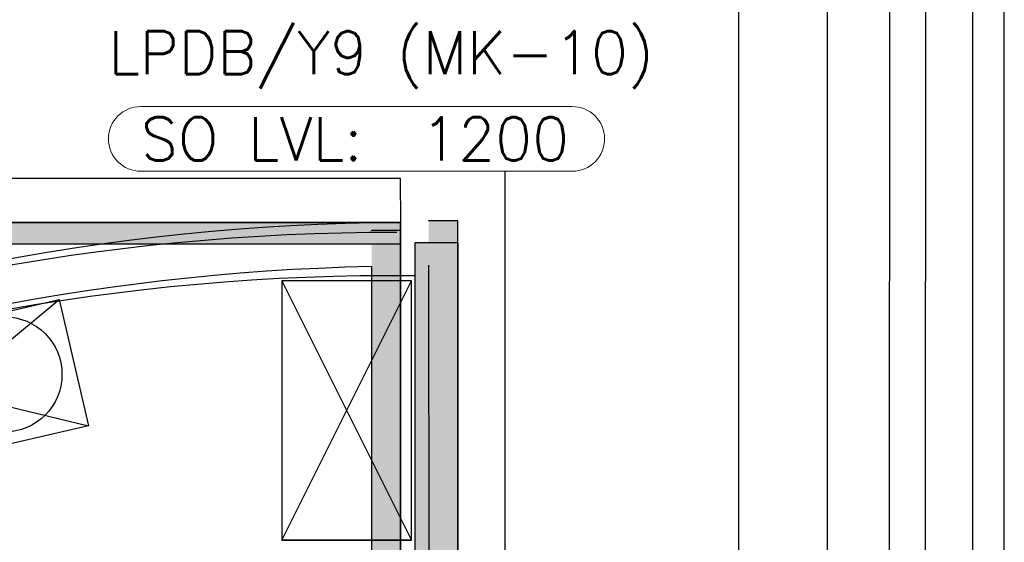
# Model space of a CAD drawing. Header units: millimetres. Extents: x -11575 to 52845, y -36266 to 23021.
# Tile 96 of 184: x 19839 to 23263, y 17036 to 18855. Entities that reach past the tile are written whole.
import ezdxf
from ezdxf.enums import TextEntityAlignment as Align

# ---------------------------------------------------------------- set-up
doc = ezdxf.new("R2010")
doc.units = ezdxf.units.MM
doc.header["$MEASUREMENT"] = 0
doc.layers.get('0').update_dxf_attribs({"lineweight": 5})
doc.layers.add('ELEC-SO-LVL-TAG', color=7, linetype='Continuous')
doc.layers.add('GREY SCALE', color=9, linetype='Continuous', true_color=0x808080)
doc.layers.add('GREYSCALE', color=9, linetype='Continuous', lineweight=0, true_color=0x808080)
doc.layers.add('M-MEP-ELLG-TEXT', color=7, linetype='Continuous', lineweight=20)
doc.styles.add('Oswald Light', font='txt')
doc.styles.add('ROMANS-100', font='romans.shx')
doc.styles.get("Standard").update_dxf_attribs({"font": 'romans.shx'})
doc.dimstyles.new('MDS-50', dxfattribs={"dimtxt": 100, "dimasz": 100, "dimexe": 50, "dimexo": 50, "dimgap": 25, "dimtad": 1, "dimdec": 0, "dimtxsty": 'Oswald Light', "dimcen": 0, "dimdle": 1.5875, "dimazin": 0, "dimtfac": 1, "dimtdec": 0, "dimtix": 1, "dimtmove": 0, "dimatfit": 0, "dimfxl": 1, "dimfrac": 2, "dimtolj": 1, "dimarcsym": 0})

# ---------------------------------------------------------------- blocks, each defined once
blk = doc.blocks.new('FLOOR PLAN')
at = {"layer": 'GREYSCALE', "lineweight": -2, "ltscale": 0.25}
h = blk.add_hatch(color=0, dxfattribs=at)
h.dxf.hatch_style = 1
h.paths.add_polyline_path([(6935.6, 18149.4), (21163.6, 18149.4), (21163.6, 18073.2), (6935.6, 18073.2)])
h = blk.add_hatch(color=0, dxfattribs=at)
h.dxf.hatch_style = 1
h.paths.add_polyline_path([(21261.6, 12139.4), (21261.6, 12059.8), (21363.4, 12059.8), (21363.2, 18155.1), (21261.3, 18155.1), (21261.6, 12213.1)])
h = blk.add_hatch(color=0, dxfattribs=at)
h.dxf.hatch_style = 1
h.paths.add_polyline_path([(21063, 12139.2), (21063, 12060.1), (21164.2, 12060.1), (21164.2, 18121.5), (21063, 18121.5), (21063, 12212.6)])
h = blk.add_hatch(color=0, dxfattribs=at)
h.dxf.hatch_style = 1
h.paths.add_polyline_path([(21363.6, 18078.2), (21213.3, 18078.2), (21213.3, 11251.6), (21363.6, 11251.6)])
at = {"layer": 'GREYSCALE', "color": 0, "lineweight": -2, "ltscale": 0.2}
for p, q in [((21163.6, 18301.8), (1808.8, 18301.8)), ((21164.1, 18149.4), (21163.6, 18301.8))]:
    blk.add_line(p, q, dxfattribs=at)
at = {"layer": 'GREYSCALE', "color": 0, "lineweight": -2, "ltscale": 0.25}
for p, q in [((21163.6, 18149.4), (1806, 18149.4)), ((6935.6, 18149.4), (21163.6, 18149.4)), ((8543.7, 18149.4), (21163.6, 18149.4)), ((21163.6, 18149.4), (21062, 18149.4)), ((21062, 18149.4), (21062, 18147.8)), ((21163.6, 18149.4), (21163.6, 18073.2)), ((21163.6, 12069.1), (21163.6, 18149.4)), ((21363.2, 18155.1), (21261.3, 18155.1)), ((21261.3, 18155.1), (21261.3, 18153.5)), ((21363.4, 12059.8), (21363.2, 18155.1)), ((21164.2, 18121.5), (21063, 18121.5)), ((21063, 18121.5), (21063, 18119.9)), ((21164.2, 12060.1), (21164.2, 18121.5)), ((21163.6, 18073.2), (6935.6, 18073.2)), ((21062, 17995.4), (21062, 12069.1)), ((21261.3, 18000.7), (21261.6, 12059.8)), ((20750.8, 17945.7), (20750.8, 17043.5)), ((21201.8, 17945.7), (20750.8, 17945.7)), ((20750.8, 17945.7), (21201.8, 17043.5)), ((20750.8, 17043.5), (21201.8, 17945.7)), ((21063, 17968), (21063, 12060.1)), ((21201.8, 17043.5), (21201.8, 17945.7)), ((20750.8, 17043.5), (21201.8, 17043.5)), ((21201.8, 17043.5), (20750.8, 17043.5))]:
    blk.add_line(p, q, dxfattribs=at)
at = {"layer": 'GREYSCALE', "color": 0, "lineweight": -2}
for p, q in [((21363.6, 18078.2), (21213.3, 18078.2)), ((21213.3, 18078.2), (21213.3, 11251.6)), ((21363.6, 11251.6), (21363.6, 18078.2)), ((19097.7, 17678.2, 59.1), (19976.8, 17880.8, 59.1)), ((19199, 17238.6, 59.1), (19976.8, 17880.8, 59.1)), ((19976.8, 17880.8, 59.1), (20078.1, 17441.2, 59.1)), ((19097.7, 17678.2, 59.1), (20078.1, 17441.2, 59.1)), ((20078.1, 17441.2, 59.1), (19199, 17238.6, 59.1))]:
    blk.add_line(p, q, dxfattribs=at)
blk.add_circle((19785.8, 17620.4, 59.1), 200.5, dxfattribs=at)
at = {"layer": 'GREYSCALE', "color": 0, "lineweight": -2, "ltscale": 0.25}
for centre, radius, start, end in [((21217.1, 10299.4), 7850.2, 90.38683, 134.7725), ((21222.5, 10287.5), 7709.6, 91.19276, 134.21677), ((21236.6, 10236.3), 7761, 90.52508, 90.53893), ((21436.7, 10222.5), 7780.1, 90.52725, 90.5411), ((21237, 10233), 7736.9, 90.52508, 90.53893)]:
    blk.add_arc(centre, radius, start, end, dxfattribs=at)
at = {"layer": 'GREYSCALE', "color": 0, "lineweight": -2}
for radius, start, end in [(7752.9, 89.85369, 134.67625), (7602.5, 89.37712, 134.60131)]:
    blk.add_arc((21130.7, 10361.1), radius, start, end, dxfattribs=at)
blk = doc.blocks.new('ELEC-SO-LVL-EQP-TAG')
at = {"color": 0}
blk.add_lwpolyline([(75, 72.5), (1075, 72.5, -0.414214), (1150, -2.5), (1150, -2.5, -0.414214), (1075, -77.5), (75, -77.5, -0.414214), (0, -2.5), (0, -2.5, -0.414214)], format="xyb", close=True, dxfattribs=at)
at = {"color": 0, "insert": (75, -2.5), "char_height": 100, "attachment_point": 4}
blk.add_mtext_dynamic_manual_height_columns('{\\Fromans|c0;SO LVL:}', width=1015.069, gutter_width=1, heights=[0], dxfattribs=at)
at = {"color": 0, "style": 'ROMANS-100'}
for tag, p in [('SO-EQP', (0, 197.5)), ('SO-LVL', (725, -2.5))]:
    blk.add_attdef(tag, text='', height=100, dxfattribs=at).set_placement(p, align=Align.MIDDLE_LEFT)

msp = doc.modelspace()

# ---------------------------------------------------------------- block references
at = {"layer": 'GREY SCALE'}
msp.add_blockref('FLOOR PLAN', (0, 0), dxfattribs=at)
at = {"layer": 'M-MEP-ELLG-TEXT'}
ref = msp.add_blockref('ELEC-SO-LVL-EQP-TAG', (20148, 18443.7), dxfattribs=dict(at, xscale=1.5, yscale=1.5, zscale=1.5))
ref.add_attrib('SO-EQP', 'LPDB/Y9 (MK-10)', dxfattribs={"layer": 'ELEC-SO-LVL-TAG', "height": 150, "style": 'ROMANS-100'}).set_placement((20147.9, 18739.9), align=Align.MIDDLE_LEFT)
ref.add_attrib('SO-LVL', '1200', dxfattribs={"layer": 'ELEC-SO-LVL-TAG', "height": 150, "style": 'ROMANS-100'}).set_placement((21235.4, 18439.9), align=Align.MIDDLE_LEFT)

# ---------------------------------------------------------------- leaders
for points in [[(19887.5, 12193.8), (23263, 12193.8), (23263, 22628.5), (21872.8, 22628.5)], [(21062, 12507), (23153.5, 12507), (23153.5, 21924.6), (21872.8, 21924.6)], [(21058.3, 12906.7), (22987.3, 12906.7), (22991, 21228.5), (21872.7, 21228.5)], [(21058.3, 13241.1), (22862.3, 13241.1), (22866, 20532.3), (21872.8, 20532.3)], [(21062, 13543), (22647.8, 13543), (22647.8, 19834.2), (21872.8, 19834.2)], [(21063, 15172.5), (22339.5, 15172.5), (22339.5, 19136.1), (21872.9, 19136.1)], [(21063, 15669.2), (21527, 15669.2), (21527, 18327.4)]]:
    msp.add_leader(points, dimstyle='MDS-50', override={"dimasz": 150, "dimtad": 0}, dxfattribs=at)

doc.saveas('drawing.dxf')
